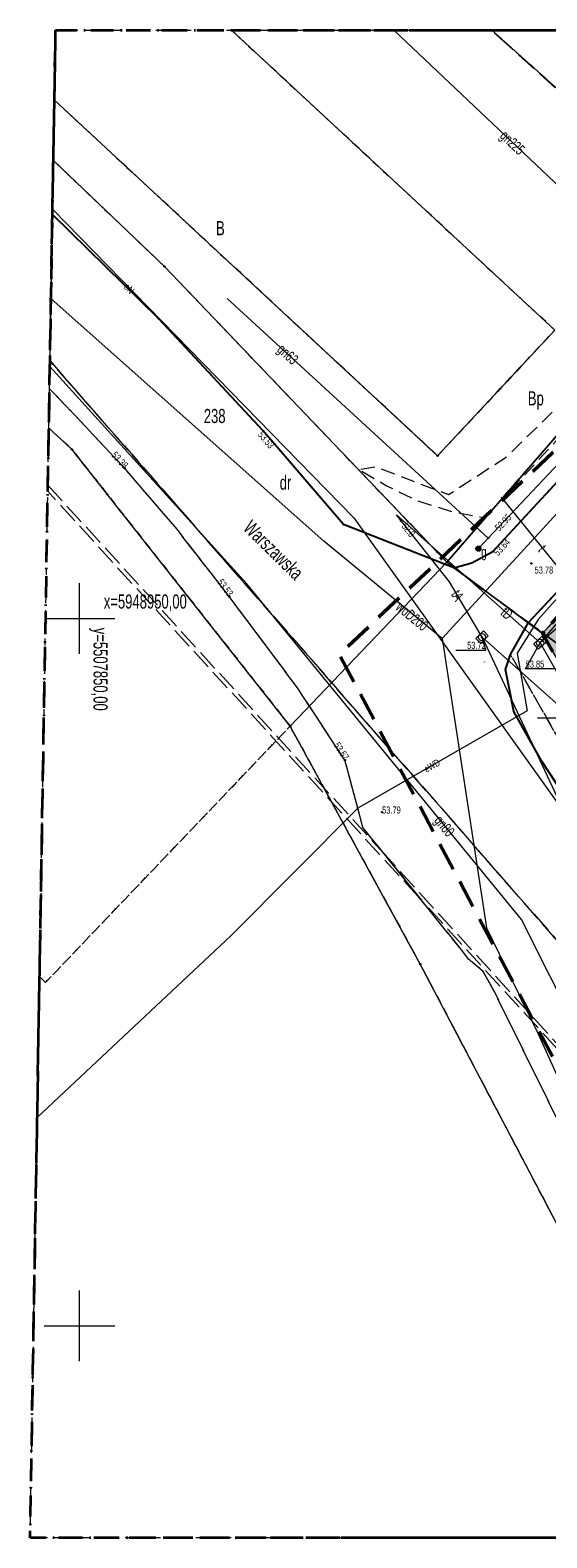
# Model space of a CAD drawing. Header units: metres. Extents: x 5507784 to 5508297, y 5948658 to 5948992.
# Tile 73 of 98: x 5508187 to 5508224, y 5948885 to 5948992. Entities that reach past the tile are written whole.
import ezdxf
from ezdxf.enums import TextEntityAlignment as Align

# ---------------------------------------------------------------- set-up
doc = ezdxf.new("R2010")
doc.units = ezdxf.units.M
for name, pattern in [('2', [0.9, 0.6, -0.3]), ('L_0_02', [0]), ('L_0_03', [1, 0.5, -0.5]), ('L_0_04', [1.5, 1, -0.5]), ('L_0_06', [2, 1.5, -0.5]), ('L_0_0C', [3, 2, -1]), ('L_0_4E', [2.5, 1.5, -1]), ('L_0_B1', [2.5, 1.5, -0.5, 0, -0.5])]:
    doc.linetypes.add(name, pattern=pattern)
doc.layers.get('0').update_dxf_attribs({"linetype": 'CONTINUOUS', "lineweight": 18})
for name, color, linetype, lineweight in [('1_granice_dzialek', 1, 'CONTINUOUS', 5), ('1_nawierzchnie', 253, 'CONTINUOUS', 5), ('EGB_DzialkaEwidencyjna', 7, 'L_0_02', 18), ('EGB_JednostkaEwidencyjna', 7, 'CONTINUOUS', 18), ('EGB_KonturUzytkuGruntowego', 96, 'L_0_03', 18), ('EGB_ObrebEwidencyjny', 7, 'CONTINUOUS', 18), ('EGB_PunktGraniczny', 7, 'CONTINUOUS', 18), ('GES_InneUrzadzeniaTowarzyszace_P', 7, 'CONTINUOUS', 18), ('GES_PrzewodElektroenergetyczny', 1, 'CONTINUOUS', 18), ('GES_PrzewodGazowy', 52, 'CONTINUOUS', 18), ('GES_PrzewodTelekomunikacyjny', 30, 'CONTINUOUS', 18), ('GES_PrzewodWodociagowy', 5, 'CONTINUOUS', 18), ('GES_Rzedna', 7, 'CONTINUOUS', 18), ('GES_UrzadzeniaSiecGazowa_P', 7, 'CONTINUOUS', 18), ('OT_Komunikacja', 7, 'CONTINUOUS', 18), ('OT_Rzedna', 7, 'CONTINUOUS', 18), ('OT_ZagospodarowanieTerenu', 7, 'CONTINUOUS', 18), ('OTKC', 7, 'CONTINUOUS', 13), ('OTKJ', 7, 'CONTINUOUS', 13), ('OTKK', 7, 'CONTINUOUS', 13), ('OTKU', 7, 'CONTINUOUS', 13), ('OTRS', 7, 'CONTINUOUS', 13), ('OTZK', 7, 'CONTINUOUS', 13), ('OTZT', 7, 'CONTINUOUS', 18), ('SUEP', 7, 'CONTINUOUS', 13), ('SUGP', 7, 'CONTINUOUS', 18), ('SUGU', 7, 'CONTINUOUS', 18), ('SUPK', 7, 'CONTINUOUS', 13), ('SUTP', 7, 'CONTINUOUS', 13), ('SUWP', 7, 'CONTINUOUS', 13), ('Zakres', 5, 'L_0_0C', 50)]:
    doc.layers.add(name, color=color, linetype=linetype, lineweight=lineweight)
doc.styles.get("Standard").update_dxf_attribs({"font": 'arial.ttf'})

# ---------------------------------------------------------------- blocks, each defined once
blk = doc.blocks.new('L_0_02_1')
at = {"color": 0}
blk.add_point((0, 0), dxfattribs=at)
blk = doc.blocks.new('L_0_02_2')
at = {"color": 0}
blk.add_point((0, 0), dxfattribs=at)
blk = doc.blocks.new('EGPG_N')
at = {"linetype": 'Continuous', "lineweight": 13}
blk.add_hatch(color=0, dxfattribs=at).paths.add_polyline_path([(0, -0.1, 1), (0, 0.1, 1)])
at = {"color": 0, "linetype": 'Continuous', "lineweight": 13}
blk.add_circle((0, 0), 0.1, dxfattribs=at)
blk = doc.blocks.new('SUPK_TR')
at = {"color": 0, "linetype": 'Continuous', "lineweight": 18, "flags": 128}
blk.add_lwpolyline([(0.75, 0.5), (0.75, -0.5), (-0.75, -0.5), (-0.75, 0.5)], close=True, dxfattribs=at)
blk = doc.blocks.new('SUPS01_07')
at = {"linetype": 'Continuous', "lineweight": 13}
blk.add_hatch(color=0, dxfattribs=at).paths.add_polyline_path([(0, -0.09, 1), (0, 0.09, 1)])
at = {"color": 0, "linetype": 'Continuous', "lineweight": 13}
blk.add_circle((0, 0), 0.0906, dxfattribs=at)
blk = doc.blocks.new('SUPS01_04')
at = {"linetype": 'Continuous', "lineweight": 13}
blk.add_hatch(color=0, dxfattribs=at).paths.add_polyline_path([(0, -0.09, 1), (0, 0.09, 1)])
at = {"color": 0, "linetype": 'Continuous', "lineweight": 13}
blk.add_circle((0, 0), 0.0906, dxfattribs=at)
blk = doc.blocks.new('SUGU')
at = {"linetype": 'Continuous', "lineweight": 18}
blk.add_hatch(color=0, dxfattribs=at).paths.add_polyline_path([(0, -0.36, 1), (0, 0.36, 1)])
at = {"color": 0, "linetype": 'Continuous', "lineweight": 18}
blk.add_circle((0, 0), 0.361, dxfattribs=at)
blk = doc.blocks.new('OTRS')
at = {"linetype": 'Continuous', "lineweight": 13}
blk.add_hatch(color=0, dxfattribs=at).paths.add_polyline_path([(0, -0.09, 1), (0, 0.09, 1)])
at = {"color": 0, "linetype": 'Continuous', "lineweight": 13}
blk.add_circle((0, 0), 0.0906, dxfattribs=at)
blk = doc.blocks.new('SUPK')
at = {"color": 0, "linetype": 'Continuous', "lineweight": 18}
blk.add_circle((0, 0), 0.5, dxfattribs=at)

msp = doc.modelspace()

# ---------------------------------------------------------------- hatches: boundary and pattern name
at = {"layer": '1_nawierzchnie', "linetype": 'Continuous', "ltscale": 0.5, "true_color": 0x636466}
h = msp.add_hatch(dxfattribs=at)
h.set_pattern_fill('DOTS', color=251, angle=45)
h.set_pattern_definition([(45, (340.901654, 0), (-0.0220970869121, 0.06629126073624), [0, -0.0625])])
h.paths.add_polyline_path([(5508244.012, 5948967.65), (5508263.002, 5948948.91), (5508266.032, 5948949.798), (5508267.026, 5948948.877), (5508264.782, 5948948.02), (5508262.522, 5948947.38), (5508261.032, 5948948.78), (5508250.173, 5948959.643), (5508244.322, 5948965.52), (5508242.612, 5948965.76), (5508240.592, 5948966.3), (5508226.762, 5948951.092), (5508225.742, 5948949.97), (5508225.402, 5948947.7), (5508225.712, 5948945.49), (5508226.352, 5948944.94), (5508231.045, 5948936.413), (5508240.802, 5948919.427), (5508240.492, 5948919.1), (5508223.642, 5948948.94), (5508240.809, 5948968.211), (5508241.102, 5948968.3), (5508242.582, 5948968.21)])

# ---------------------------------------------------------------- linework, layer by layer
at = {"color": 251, "linetype": 'Continuous', "lineweight": 18, "true_color": 0x636466, "flags": 128}
for points in [[(5508190.902, 5948947.5), (5508190.902, 5948952.5)], [(5508188.499, 5948950), (5508193.402, 5948950)], [(5508190.902, 5948897.5), (5508190.902, 5948902.5)], [(5508188.402, 5948900), (5508193.402, 5948900)]]:
    msp.add_lwpolyline(points, dxfattribs=at)
at = {"layer": '1_granice_dzialek', "color": 251, "linetype": '2', "lineweight": 50, "ltscale": 2.5, "true_color": 0x636466}
msp.add_lwpolyline([(5508223.642, 5948948.94), (5508240.492, 5948919.1), (5508267.952, 5948948.02), (5508243.222, 5948970.92)], close=True, dxfattribs=at)
at = {"layer": 'EGB_DzialkaEwidencyjna', "linetype": 'CONTINUOUS', "lineweight": 18}
for p, q in [((5508224.512, 5948970.39), (5508201.635, 5948991.6)), ((5508201.635, 5948991.6), (5508220.045, 5948991.6)), ((5508220.045, 5948991.6), (5508236.602, 5948976.72)), ((5508236.602, 5948976.72), (5508220.045, 5948991.6)), ((5508220.045, 5948991.6), (5508235.242, 5948991.6)), ((5508189.046, 5948982.381), (5508189.118, 5948986.653)), ((5508189.118, 5948986.653), (5508216.222, 5948961.51)), ((5508188.727, 5948963.462), (5508189.046, 5948982.381)), ((5508196.902, 5948974.89), (5508189.046, 5948982.381)), ((5508189.046, 5948982.381), (5508196.902, 5948974.89)), ((5508236.602, 5948976.72), (5508216.872, 5948953.99)), ((5508216.872, 5948953.99), (5508236.602, 5948976.72)), ((5508216.872, 5948953.99), (5508196.902, 5948974.89)), ((5508196.902, 5948974.89), (5508216.872, 5948953.99)), ((5508223.642, 5948948.94), (5508243.222, 5948970.92)), ((5508243.222, 5948970.92), (5508223.642, 5948948.94)), ((5508216.222, 5948961.51), (5508224.512, 5948970.39)), ((5508190.362, 5948961.95), (5508188.727, 5948963.462)), ((5508192.842, 5948958.8), (5508190.362, 5948961.95)), ((5508205.792, 5948942.39), (5508192.842, 5948958.8)), ((5508216.872, 5948953.99), (5508205.792, 5948942.39)), ((5508205.792, 5948942.39), (5508216.872, 5948953.99)), ((5508223.642, 5948948.94), (5508216.872, 5948953.99)), ((5508216.872, 5948953.99), (5508223.642, 5948948.94)), ((5508240.492, 5948919.1), (5508223.642, 5948948.94)), ((5508223.642, 5948948.94), (5508240.492, 5948919.1)), ((5508214.992, 5948925.56), (5508205.792, 5948942.39)), ((5508236.315, 5948885), (5508214.992, 5948925.56))]:
    msp.add_line(p, q, dxfattribs=at)
at = {"layer": 'EGB_JednostkaEwidencyjna', "color": 251, "linetype": 'L_0_B1', "lineweight": 35, "true_color": 0x636466, "flags": 128}
msp.add_lwpolyline([(5508189.202, 5948991.6), (5508296.902, 5948991.6), (5508296.602, 5948885), (5508187.402, 5948885)], close=True, dxfattribs=at)
at = {"layer": 'EGB_KonturUzytkuGruntowego', "color": 251, "linetype": 'L_0_03', "lineweight": 18, "true_color": 0x636466, "flags": 128}
for points in [[(5508189.118, 5948986.653), (5508216.222, 5948961.51), (5508224.512, 5948970.39), (5508201.635, 5948991.6), (5508220.045, 5948991.6), (5508236.602, 5948976.72), (5508216.872, 5948953.99), (5508196.902, 5948974.89), (5508189.046, 5948982.381)], [(5508216.222, 5948961.51), (5508189.118, 5948986.653), (5508189.202, 5948991.6), (5508201.635, 5948991.6), (5508224.512, 5948970.39)], [(5508235.242, 5948991.6), (5508244.842, 5948982.75), (5508255.032, 5948979.31), (5508259.492, 5948975.04), (5508264.192, 5948970.55), (5508270.752, 5948962.57), (5508274.852, 5948958.69), (5508278.842, 5948954.93), (5508282.862, 5948951.14), (5508286.992, 5948947.24), (5508296.751, 5948938.036), (5508296.703, 5948920.855), (5508295.102, 5948922.48), (5508267.952, 5948948.02), (5508243.222, 5948970.92), (5508236.602, 5948976.72), (5508220.045, 5948991.6)], [(5508189.046, 5948982.381), (5508196.902, 5948974.89), (5508216.872, 5948953.99), (5508236.602, 5948976.72), (5508243.222, 5948970.92), (5508223.642, 5948948.94), (5508240.492, 5948919.1), (5508255.912, 5948894.29), (5508260.912, 5948887.7), (5508263.464, 5948885), (5508236.315, 5948885), (5508214.992, 5948925.56), (5508205.792, 5948942.39), (5508190.362, 5948961.95), (5508188.727, 5948963.462)], [(5508188.492, 5948924.27), (5508188.071, 5948924.668), (5508188.727, 5948963.462), (5508190.362, 5948961.95), (5508205.792, 5948942.39)], [(5508187.402, 5948885), (5508188.071, 5948924.668), (5508188.492, 5948924.27), (5508205.792, 5948942.39), (5508214.992, 5948925.56), (5508236.315, 5948885)]]:
    msp.add_lwpolyline(points, close=True, dxfattribs=at)
at = {"layer": 'EGB_ObrebEwidencyjny', "color": 251, "linetype": 'L_0_4E', "lineweight": 35, "true_color": 0x636466, "flags": 128}
msp.add_lwpolyline([(5508189.202, 5948991.6), (5508296.902, 5948991.6), (5508296.602, 5948885), (5508187.402, 5948885)], close=True, dxfattribs=at)
at = {"layer": 'EGB_PunktGraniczny', "color": 251, "true_color": 0x636466}
for p in [(5508196.902, 5948974.89), (5508190.362, 5948961.95), (5508216.222, 5948961.51), (5508192.842, 5948958.8), (5508216.872, 5948953.99), (5508223.642, 5948948.94), (5508205.792, 5948942.39), (5508214.992, 5948925.56)]:
    msp.add_point(p, dxfattribs=at)
at = {"layer": 'GES_PrzewodElektroenergetyczny', "color": 251, "linetype": 'Continuous', "lineweight": 18, "true_color": 0x636466, "flags": 128}
for points in [[(5508188.988, 5948978.943), (5508210.292, 5948957.11), (5508232.682, 5948925.78)], [(5508233.902, 5948961.73), (5508223.332, 5948949.93), (5508221.852, 5948947.54), (5508222.562, 5948943.47), (5508210.582, 5948936.58), (5508201.622, 5948927.58), (5508187.903, 5948914.712)]]:
    msp.add_lwpolyline(points, dxfattribs=at)
at = {"layer": 'GES_PrzewodGazowy', "color": 251, "linetype": 'Continuous', "lineweight": 18, "true_color": 0x636466, "flags": 128}
for points in [[(5508213.114, 5948991.6), (5508234.562, 5948971.33)], [(5508219.792, 5948955.67), (5508201.342, 5948972.63)], [(5508234.562, 5948971.33), (5508219.792, 5948955.67), (5508219.102, 5948954.94)], [(5508244.143, 5948885), (5508222.152, 5948928.72), (5508202.722, 5948952.46), (5508188.8, 5948967.823)]]:
    msp.add_lwpolyline(points, dxfattribs=at)
at = {"layer": 'GES_PrzewodTelekomunikacyjny', "color": 251, "linetype": 'Continuous', "lineweight": 18, "true_color": 0x636466, "flags": 128}
for points in [[(5508223.472, 5948948.28), (5508228.902, 5948954.5), (5508250.232, 5948977.22), (5508252.392, 5948975.32)], [(5508220.712, 5948958.58), (5508226.732, 5948951.15)], [(5508223.472, 5948948.28), (5508213.302, 5948957.32)], [(5508219.362, 5948948.68), (5508217.062, 5948952.6), (5508213.302, 5948957.32)], [(5508226.732, 5948951.15), (5508226.292, 5948950.76), (5508223.472, 5948948.28)], [(5508219.362, 5948948.68), (5508224.842, 5948937.01), (5508245.622, 5948904.16)], [(5508227.192, 5948941.7), (5508219.362, 5948948.68)], [(5508223.472, 5948948.28), (5508227.192, 5948941.7)]]:
    msp.add_lwpolyline(points, dxfattribs=at)
at = {"layer": 'GES_PrzewodWodociagowy', "color": 251, "linetype": 'Continuous', "lineweight": 18, "true_color": 0x636466, "flags": 128}
for points in [[(5508216.542, 5948948.58), (5508248.882, 5948983.82)], [(5508216.542, 5948948.58), (5508208.182, 5948955.47), (5508188.881, 5948972.599)], [(5508216.542, 5948948.58), (5508219.682, 5948928.12), (5508223.312, 5948920.68), (5508231.112, 5948903.46), (5508236.042, 5948895.02), (5508240.944, 5948885)]]:
    msp.add_lwpolyline(points, dxfattribs=at)
at = {"layer": 'GES_Rzedna', "color": 251, "linetype": 'Continuous', "lineweight": 13, "true_color": 0x636466, "flags": 128}
for points in [[(5508217.512, 5948947.768), (5508219.622, 5948947.768), (5508219.362, 5948948.68)], [(5508224.551, 5948946.437), (5508222.442, 5948946.437), (5508223.472, 5948948.28)], [(5508223.272, 5948942.978), (5508225.382, 5948942.978), (5508227.192, 5948941.7)]]:
    msp.add_lwpolyline(points, dxfattribs=at)
at = {"layer": 'OT_Komunikacja', "color": 251, "linetype": 'L_0_06', "lineweight": 18, "true_color": 0x636466, "flags": 128}
for points in [[(5508228.339, 5948991.6), (5508238.372, 5948982.43), (5508239.052, 5948981.7), (5508239.752, 5948980.51), (5508240.202, 5948979.24), (5508240.242, 5948978.03), (5508239.962, 5948976.82), (5508239.592, 5948975.82), (5508238.852, 5948974.98), (5508238.182, 5948977.35), (5508232.752, 5948982.36), (5508230.222, 5948982.39), (5508220.007, 5948991.6)], [(5508296.715, 5948925.142), (5508296.082, 5948924.54), (5508286.442, 5948933.77), (5508284.382, 5948935.62), (5508282.282, 5948937.57), (5508268.942, 5948950.65), (5508263.002, 5948948.91), (5508244.012, 5948967.65), (5508242.582, 5948968.21), (5508241.102, 5948968.3), (5508239.812, 5948967.91), (5508233.902, 5948961.73), (5508222.652, 5948949.71), (5508217.362, 5948953.58), (5508218.632, 5948953.94), (5508220.132, 5948954.73), (5508238.852, 5948974.98), (5508239.592, 5948975.82), (5508239.962, 5948976.82), (5508240.242, 5948978.03), (5508240.202, 5948979.24), (5508239.752, 5948980.51), (5508242.912, 5948983), (5508243.582, 5948982.65), (5508244.372, 5948982.35), (5508245.172, 5948982.3), (5508246.032, 5948982.6), (5508247.142, 5948983.83), (5508250.922, 5948979.91), (5508250.422, 5948979.14), (5508250.182, 5948978.69), (5508250.082, 5948978.12), (5508250.062, 5948977.61), (5508250.192, 5948977.09), (5508250.552, 5948976.14), (5508250.882, 5948975.54), (5508250.982, 5948975.42), (5508266.712, 5948960.39), (5508290.332, 5948937.76), (5508296.733, 5948931.665)], [(5508188.807, 5948968.221), (5508241.968, 5948907.465), (5508260.08, 5948886.765), (5508261.624, 5948885), (5508260.08, 5948886.765), (5508261.392, 5948887.71), (5508259.892, 5948893.39), (5508268.612, 5948902.4), (5508271.862, 5948899.32), (5508272.552, 5948898.71), (5508273.802, 5948893.66), (5508265.007, 5948885), (5508261.624, 5948885), (5508239.273, 5948885), (5508230.682, 5948902.42), (5508220.332, 5948923.43), (5508219.452, 5948925.05), (5508218.412, 5948925.92), (5508217.902, 5948926.58), (5508210.942, 5948935.22), (5508209.662, 5948939.99), (5508206.302, 5948945.1), (5508201.482, 5948951.56), (5508197.792, 5948956.31), (5508194.092, 5948960.62), (5508189.082, 5948965.94), (5508188.773, 5948966.24), (5508188.807, 5948968.221), (5508188.982, 5948978.577), (5508196.492, 5948971.2), (5508203.852, 5948963.3), (5508209.562, 5948956.64), (5508217.362, 5948953.58), (5508222.652, 5948949.71), (5508221.372, 5948947.45), (5508221.022, 5948946.39), (5508221.612, 5948943.43), (5508223.562, 5948939.94), (5508225.652, 5948936.77), (5508225.892, 5948935.81), (5508241.968, 5948907.465)]]:
    msp.add_lwpolyline(points, close=True, dxfattribs=at)
at = {"layer": 'OT_Komunikacja', "color": 251, "linetype": 'Continuous', "lineweight": 25, "true_color": 0x636466, "flags": 128}
for points in [[(5508217.362, 5948953.58), (5508209.562, 5948956.64), (5508203.852, 5948963.3), (5508196.492, 5948971.2), (5508188.982, 5948978.577)], [(5508217.362, 5948953.58), (5508218.632, 5948953.94), (5508220.132, 5948954.73), (5508238.852, 5948974.98)], [(5508261.392, 5948887.71), (5508259.672, 5948886.47), (5508256.442, 5948886.02), (5508253.892, 5948887.42), (5508252.292, 5948889.73), (5508250.002, 5948893.3), (5508225.892, 5948935.81), (5508225.652, 5948936.77), (5508223.562, 5948939.94), (5508221.612, 5948943.43), (5508221.022, 5948946.39), (5508221.372, 5948947.45), (5508222.652, 5948949.71), (5508233.902, 5948961.73)]]:
    msp.add_lwpolyline(points, dxfattribs=at)
at = {"layer": 'OT_Komunikacja', "color": 251, "linetype": 'L_0_04', "lineweight": 18, "true_color": 0x636466, "flags": 128}
for points in [[(5508279.632, 5948935.45), (5508280.542, 5948937.07), (5508268.852, 5948948.22), (5508268.052, 5948949.25), (5508264.782, 5948948.02), (5508261.032, 5948948.78), (5508258.892, 5948950.96), (5508257.722, 5948952.06), (5508244.322, 5948965.52), (5508242.612, 5948965.76), (5508240.592, 5948966.3), (5508238.122, 5948963.62), (5508236.712, 5948962.06), (5508235.432, 5948960.63), (5508225.742, 5948949.97), (5508225.402, 5948947.7), (5508222.652, 5948949.71), (5508233.902, 5948961.73), (5508239.812, 5948967.91), (5508241.102, 5948968.3), (5508242.582, 5948968.21), (5508244.012, 5948967.65), (5508263.002, 5948948.91), (5508268.942, 5948950.65), (5508282.282, 5948937.57), (5508284.382, 5948935.62), (5508286.442, 5948933.77), (5508284.862, 5948933.07), (5508282.822, 5948932.26)], [(5508225.402, 5948947.7), (5508225.712, 5948945.49), (5508226.352, 5948944.94), (5508227.272, 5948943.01), (5508238.322, 5948923.69), (5508239.302, 5948922), (5508240.812, 5948919.41), (5508248.112, 5948906.88), (5508249.232, 5948906.82), (5508252.442, 5948910.04), (5508255.622, 5948907), (5508252.692, 5948903.9), (5508251.312, 5948902.26), (5508251.392, 5948901.17), (5508254.822, 5948895.02), (5508255.292, 5948894.2), (5508255.822, 5948893.8), (5508256.472, 5948893.75), (5508261.392, 5948887.71), (5508259.672, 5948886.47), (5508256.442, 5948886.02), (5508221.372, 5948947.45), (5508222.652, 5948949.71)]]:
    msp.add_lwpolyline(points, close=True, dxfattribs=at)
at = {"layer": 'OT_Rzedna', "color": 251, "true_color": 0x636466}
msp.add_point((5508222.852, 5948953.9), dxfattribs=at)
at = {"layer": 'OT_ZagospodarowanieTerenu', "color": 251, "linetype": 'L_0_04', "lineweight": 18, "true_color": 0x636466, "flags": 128}
for points in [[(5508226.102, 5948964.17), (5508219.532, 5948957.1), (5508217.252, 5948957.53), (5508214.652, 5948958.37), (5508212.592, 5948959.39), (5508210.592, 5948960.54), (5508211.842, 5948960.74), (5508216.992, 5948958.76), (5508221.072, 5948961.42), (5508228.722, 5948968.84), (5508229.552, 5948967.9)], [(5508256.442, 5948886.02), (5508253.892, 5948887.42), (5508252.292, 5948889.73), (5508250.002, 5948893.3), (5508225.892, 5948935.81), (5508225.652, 5948936.77), (5508223.562, 5948939.94), (5508221.612, 5948943.43), (5508221.022, 5948946.39), (5508221.372, 5948947.45)]]:
    msp.add_lwpolyline(points, close=True, dxfattribs=at)
at = {"layer": 'OTKC', "color": 251, "linetype": 'L_0_04', "lineweight": 18, "true_color": 0x636466, "flags": 128}
for points in [[(5508279.632, 5948935.45), (5508280.542, 5948937.07), (5508268.852, 5948948.22), (5508268.052, 5948949.25), (5508264.782, 5948948.02), (5508261.032, 5948948.78), (5508258.892, 5948950.96), (5508257.722, 5948952.06), (5508244.322, 5948965.52), (5508242.612, 5948965.76), (5508240.592, 5948966.3), (5508238.122, 5948963.62), (5508236.712, 5948962.06), (5508235.432, 5948960.63), (5508225.742, 5948949.97), (5508225.402, 5948947.7), (5508222.652, 5948949.71), (5508233.902, 5948961.73), (5508239.812, 5948967.91), (5508241.102, 5948968.3), (5508242.582, 5948968.21), (5508244.012, 5948967.65), (5508263.002, 5948948.91), (5508268.942, 5948950.65), (5508282.282, 5948937.57), (5508284.382, 5948935.62), (5508286.442, 5948933.77), (5508284.862, 5948933.07), (5508282.822, 5948932.26)], [(5508225.402, 5948947.7), (5508225.712, 5948945.49), (5508226.352, 5948944.94), (5508227.272, 5948943.01), (5508238.322, 5948923.69), (5508239.302, 5948922), (5508240.812, 5948919.41), (5508248.112, 5948906.88), (5508249.232, 5948906.82), (5508252.442, 5948910.04), (5508255.622, 5948907), (5508252.692, 5948903.9), (5508251.312, 5948902.26), (5508251.392, 5948901.17), (5508254.822, 5948895.02), (5508255.292, 5948894.2), (5508255.822, 5948893.8), (5508256.472, 5948893.75), (5508261.392, 5948887.71), (5508259.672, 5948886.47), (5508256.442, 5948886.02), (5508221.372, 5948947.45), (5508222.652, 5948949.71)]]:
    msp.add_lwpolyline(points, close=True, dxfattribs=at)
at = {"layer": 'OTKJ', "color": 251, "linetype": 'L_0_06', "lineweight": 18, "true_color": 0x636466, "flags": 128}
for points in [[(5508296.715, 5948925.142), (5508296.082, 5948924.54), (5508286.442, 5948933.77), (5508284.382, 5948935.62), (5508282.282, 5948937.57), (5508268.942, 5948950.65), (5508263.002, 5948948.91), (5508244.012, 5948967.65), (5508242.582, 5948968.21), (5508241.102, 5948968.3), (5508239.812, 5948967.91), (5508233.902, 5948961.73), (5508222.652, 5948949.71), (5508217.362, 5948953.58), (5508218.632, 5948953.94), (5508220.132, 5948954.73), (5508238.852, 5948974.98), (5508239.592, 5948975.82), (5508239.962, 5948976.82), (5508240.242, 5948978.03), (5508240.202, 5948979.24), (5508239.752, 5948980.51), (5508242.912, 5948983), (5508243.582, 5948982.65), (5508244.372, 5948982.35), (5508245.172, 5948982.3), (5508246.032, 5948982.6), (5508247.142, 5948983.83), (5508250.922, 5948979.91), (5508250.422, 5948979.14), (5508250.182, 5948978.69), (5508250.082, 5948978.12), (5508250.062, 5948977.61), (5508250.192, 5948977.09), (5508250.552, 5948976.14), (5508250.882, 5948975.54), (5508250.982, 5948975.42), (5508266.712, 5948960.39), (5508290.332, 5948937.76), (5508296.733, 5948931.665)], [(5508256.277, 5948885), (5508239.273, 5948885), (5508230.682, 5948902.42), (5508220.332, 5948923.43), (5508219.452, 5948925.05), (5508218.412, 5948925.92), (5508217.902, 5948926.58), (5508215.127, 5948930.024), (5508212.478, 5948933.313), (5508210.942, 5948935.22), (5508209.662, 5948939.99), (5508206.302, 5948945.1), (5508201.482, 5948951.56), (5508197.792, 5948956.31), (5508194.092, 5948960.62), (5508189.082, 5948965.94), (5508188.773, 5948966.24), (5508188.982, 5948978.577), (5508196.492, 5948971.2), (5508203.852, 5948963.3), (5508209.562, 5948956.64), (5508217.362, 5948953.58), (5508222.652, 5948949.71), (5508221.372, 5948947.45), (5508221.022, 5948946.39), (5508221.612, 5948943.43), (5508223.562, 5948939.94), (5508225.652, 5948936.77), (5508225.892, 5948935.81), (5508250.002, 5948893.3), (5508252.292, 5948889.73), (5508252.498, 5948889.433), (5508253.349, 5948888.203), (5508253.892, 5948887.42), (5508254.239, 5948887.229)], [(5508188.658, 5948959.43), (5508212.478, 5948933.313), (5508215.127, 5948930.024), (5508188.651, 5948958.993)], [(5508252.498, 5948889.433), (5508253.349, 5948888.203), (5508215.127, 5948930.024), (5508212.478, 5948933.313)]]:
    msp.add_lwpolyline(points, close=True, dxfattribs=at)
at = {"layer": 'OTKK', "color": 251, "linetype": 'Continuous', "lineweight": 25, "true_color": 0x636466, "flags": 128}
for points in [[(5508217.362, 5948953.58), (5508209.562, 5948956.64), (5508203.852, 5948963.3), (5508196.492, 5948971.2), (5508188.982, 5948978.577)], [(5508217.362, 5948953.58), (5508218.632, 5948953.94), (5508220.132, 5948954.73), (5508238.852, 5948974.98)], [(5508261.392, 5948887.71), (5508259.672, 5948886.47), (5508256.442, 5948886.02), (5508253.892, 5948887.42), (5508252.292, 5948889.73), (5508250.002, 5948893.3), (5508225.892, 5948935.81), (5508225.652, 5948936.77), (5508223.562, 5948939.94), (5508221.612, 5948943.43), (5508221.022, 5948946.39), (5508221.372, 5948947.45), (5508222.652, 5948949.71), (5508233.902, 5948961.73)]]:
    msp.add_lwpolyline(points, dxfattribs=at)
at = {"layer": 'OTKU', "color": 251, "linetype": 'L_0_06', "lineweight": 18, "true_color": 0x636466, "flags": 128}
msp.add_lwpolyline([(5508228.339, 5948991.6), (5508238.372, 5948982.43), (5508239.052, 5948981.7), (5508239.752, 5948980.51), (5508240.202, 5948979.24), (5508240.242, 5948978.03), (5508239.962, 5948976.82), (5508239.592, 5948975.82), (5508238.852, 5948974.98), (5508238.182, 5948977.35), (5508232.752, 5948982.36), (5508230.222, 5948982.39), (5508220.007, 5948991.6)], close=True, dxfattribs=at)
at = {"layer": 'OTZK', "color": 251, "linetype": 'L_0_04', "lineweight": 18, "true_color": 0x636466, "flags": 128}
msp.add_lwpolyline([(5508226.102, 5948964.17), (5508219.532, 5948957.1), (5508217.252, 5948957.53), (5508214.652, 5948958.37), (5508212.592, 5948959.39), (5508210.592, 5948960.54), (5508211.842, 5948960.74), (5508216.992, 5948958.76), (5508221.072, 5948961.42), (5508228.722, 5948968.84), (5508229.552, 5948967.9)], close=True, dxfattribs=at)
at = {"layer": 'OTZT', "color": 251, "linetype": 'L_0_04', "lineweight": 18, "true_color": 0x636466, "flags": 128}
msp.add_lwpolyline([(5508256.442, 5948886.02), (5508253.892, 5948887.42), (5508252.292, 5948889.73), (5508250.002, 5948893.3), (5508225.892, 5948935.81), (5508225.652, 5948936.77), (5508223.562, 5948939.94), (5508221.612, 5948943.43), (5508221.022, 5948946.39), (5508221.372, 5948947.45)], close=True, dxfattribs=at)
at = {"layer": 'SUEP', "color": 251, "linetype": 'Continuous', "lineweight": 18, "true_color": 0x636466, "flags": 128}
for points in [[(5508188.988, 5948978.943), (5508210.292, 5948957.11), (5508232.682, 5948925.78)], [(5508233.902, 5948961.73), (5508223.332, 5948949.93), (5508221.852, 5948947.54), (5508222.562, 5948943.47), (5508210.582, 5948936.58), (5508201.622, 5948927.58), (5508187.903, 5948914.712)]]:
    msp.add_lwpolyline(points, dxfattribs=at)
at = {"layer": 'SUGP', "color": 251, "linetype": 'Continuous', "lineweight": 18, "true_color": 0x636466, "flags": 128}
for points in [[(5508213.114, 5948991.6), (5508234.562, 5948971.33)], [(5508219.792, 5948955.67), (5508201.342, 5948972.63)], [(5508234.562, 5948971.33), (5508219.792, 5948955.67), (5508219.102, 5948954.94)], [(5508244.143, 5948885), (5508222.152, 5948928.72), (5508202.722, 5948952.46), (5508188.8, 5948967.823)]]:
    msp.add_lwpolyline(points, dxfattribs=at)
at = {"layer": 'SUTP', "color": 251, "linetype": 'Continuous', "lineweight": 18, "true_color": 0x636466, "flags": 128}
for points in [[(5508223.472, 5948948.28), (5508228.902, 5948954.5), (5508250.232, 5948977.22), (5508252.392, 5948975.32)], [(5508220.712, 5948958.58), (5508226.732, 5948951.15)], [(5508223.472, 5948948.28), (5508213.302, 5948957.32)], [(5508219.362, 5948948.68), (5508217.062, 5948952.6), (5508213.302, 5948957.32)], [(5508226.732, 5948951.15), (5508226.292, 5948950.76), (5508223.472, 5948948.28)], [(5508219.362, 5948948.68), (5508224.842, 5948937.01), (5508245.622, 5948904.16)], [(5508227.192, 5948941.7), (5508219.362, 5948948.68)], [(5508223.472, 5948948.28), (5508227.192, 5948941.7)]]:
    msp.add_lwpolyline(points, dxfattribs=at)
at = {"layer": 'SUWP', "color": 251, "linetype": 'Continuous', "lineweight": 18, "true_color": 0x636466, "flags": 128}
for points in [[(5508216.542, 5948948.58), (5508248.882, 5948983.82)], [(5508216.542, 5948948.58), (5508208.182, 5948955.47), (5508188.881, 5948972.599)], [(5508216.542, 5948948.58), (5508219.682, 5948928.12), (5508223.312, 5948920.68), (5508231.112, 5948903.46), (5508236.042, 5948895.02), (5508240.944, 5948885)]]:
    msp.add_lwpolyline(points, dxfattribs=at)
at = {"layer": 'Zakres', "color": 251, "lineweight": 50, "true_color": 0x636466, "flags": 128}
msp.add_lwpolyline([(5508249.582, 5948976.65), (5508284.242, 5948942.46), (5508237.062, 5948894.25), (5508234.122, 5948900.57), (5508209.272, 5948947.46), (5508245.962, 5948982.15)], close=True, dxfattribs=at)

# ---------------------------------------------------------------- block references
at = {"layer": 'EGB_DzialkaEwidencyjna', "color": 251, "linetype": 'Continuous', "true_color": 0x636466}
for name, p, xscale, yscale, zscale, rotation in [('L_0_02_2', (5508201.635, 5948991.6), 0.5, 0.5, 0.5, 317.16), ('L_0_02_2', (5508220.045, 5948991.6), 0.5, 0.5, 0.5, 180), ('L_0_02_1', (5508220.045, 5948991.6), 0.5, 0.5, 0.5, 318.05), ('L_0_02_2', (5508220.045, 5948991.6), 0.5, 0.5, 0.5, 318.05), ('L_0_02_1', (5508189.118, 5948986.653), 0.5, 0.5, 0.5, 317.15), ('L_0_02_2', (5508189.118, 5948986.653), 0.5, 0.5, 0.5, 269.03), ('L_0_02_2', (5508189.046, 5948982.381), 0.5, 0.5, 0.5, 316.36), ('L_0_02_1', (5508189.046, 5948982.381), 0.5, 0.5, 0.5, 89.02999999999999), ('L_0_02_2', (5508189.046, 5948982.381), 0.5, 0.5, 0.5, 269.03), ('L_0_02_1', (5508189.046, 5948982.381), 0.5, 0.5, 0.5, 316.36), ('L_0_02_2', (5508196.902, 5948974.89), 0.4999999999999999, 0.4999999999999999, 0.4999999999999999, 313.7), ('L_0_02_1', (5508196.902, 5948974.89), 0.5, 0.5, 0.5, 136.36), ('L_0_02_1', (5508196.902, 5948974.89), 0.4999999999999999, 0.4999999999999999, 0.4999999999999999, 313.7), ('L_0_02_2', (5508196.902, 5948974.89), 0.5, 0.5, 0.5, 136.36), ('L_0_02_2', (5508188.727, 5948963.462), 0.5, 0.5, 0.5, 317.24), ('L_0_02_1', (5508188.727, 5948963.462), 0.5, 0.5, 0.5, 89.02999999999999), ('L_0_02_2', (5508190.362, 5948961.95), 0.4999999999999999, 0.4999999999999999, 0.4999999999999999, 308.21), ('L_0_02_1', (5508190.362, 5948961.95), 0.4999999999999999, 0.4999999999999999, 0.4999999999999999, 137.24), ('L_0_02_2', (5508216.222, 5948961.51), 0.4999999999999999, 0.4999999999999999, 0.4999999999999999, 137.15), ('L_0_02_1', (5508216.222, 5948961.51), 0.5, 0.5, 0.5, 46.97), ('L_0_02_2', (5508192.842, 5948958.8), 0.5, 0.5, 0.5, 308.28), ('L_0_02_1', (5508192.842, 5948958.8), 0.5, 0.5, 0.5, 128.21), ('L_0_02_2', (5508216.872, 5948953.99), 0.5, 0.5, 0.5, 49.04), ('L_0_02_1', (5508216.872, 5948953.99), 0.5, 0.5, 0.5, 133.7), ('L_0_02_2', (5508216.872, 5948953.99), 0.5, 0.5, 0.5, 323.28), ('L_0_02_1', (5508216.872, 5948953.99), 0.5, 0.5, 0.5, 49.04), ('L_0_02_2', (5508216.872, 5948953.99), 0.5, 0.5, 0.5, 133.7), ('L_0_02_1', (5508216.872, 5948953.99), 0.4999999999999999, 0.4999999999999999, 0.4999999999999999, 226.31), ('L_0_02_2', (5508216.872, 5948953.99), 0.4999999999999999, 0.4999999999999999, 0.4999999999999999, 226.31), ('L_0_02_1', (5508216.872, 5948953.99), 0.5, 0.5, 0.5, 323.28), ('L_0_02_2', (5508223.642, 5948948.94), 0.5, 0.5, 0.5, 299.45), ('L_0_02_1', (5508223.642, 5948948.94), 0.5, 0.5, 0.5, 48.31), ('L_0_02_2', (5508223.642, 5948948.94), 0.5, 0.5, 0.5, 48.31), ('L_0_02_1', (5508223.642, 5948948.94), 0.5, 0.5, 0.5, 143.28), ('L_0_02_2', (5508223.642, 5948948.94), 0.5, 0.5, 0.5, 143.28), ('L_0_02_1', (5508223.642, 5948948.94), 0.5, 0.5, 0.5, 299.45), ('L_0_02_2', (5508205.792, 5948942.39), 0.5, 0.5, 0.5, 46.31), ('L_0_02_1', (5508205.792, 5948942.39), 0.5, 0.5, 0.5, 128.28), ('L_0_02_2', (5508205.792, 5948942.39), 0.5, 0.5, 0.5, 298.6600000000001), ('L_0_02_1', (5508205.792, 5948942.39), 0.5, 0.5, 0.5, 46.31), ('L_0_02_2', (5508214.992, 5948925.56), 0.5, 0.5, 0.5, 297.73), ('L_0_02_1', (5508214.992, 5948925.56), 0.4999999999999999, 0.4999999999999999, 0.4999999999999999, 118.66)]:
    msp.add_blockref(name, p, dxfattribs=dict(at, xscale=xscale, yscale=yscale, zscale=zscale, rotation=rotation))
at = {"layer": 'EGB_DzialkaEwidencyjna', "color": 251, "linetype": 'Continuous', "true_color": 0x636466, "xscale": 0.5, "yscale": 0.5, "zscale": 0.5}
for p in [(5508201.635, 5948991.6), (5508220.045, 5948991.6)]:
    msp.add_blockref('L_0_02_1', p, dxfattribs=at)
at = {"layer": 'EGB_PunktGraniczny', "color": 251, "linetype": 'Continuous', "true_color": 0x636466, "xscale": 0.5, "yscale": 0.5, "zscale": 0.5}
for p in [(5508196.902, 5948974.89), (5508190.362, 5948961.95), (5508216.222, 5948961.51), (5508192.842, 5948958.8), (5508216.872, 5948953.99), (5508223.642, 5948948.94), (5508205.792, 5948942.39), (5508214.992, 5948925.56)]:
    msp.add_blockref('EGPG_N', p, dxfattribs=at)
at = {"layer": 'GES_InneUrzadzeniaTowarzyszace_P', "color": 251, "linetype": 'Continuous', "true_color": 0x636466, "xscale": 0.5, "yscale": 0.5, "zscale": 0.5}
for p, rotation in [((5508219.362, 5948948.68), 44.62), ((5508223.472, 5948948.28), 42.44)]:
    msp.add_blockref('SUPK_TR', p, dxfattribs=dict(at, rotation=rotation))
at = {"layer": 'GES_Rzedna', "color": 251, "linetype": 'Continuous', "true_color": 0x636466, "xscale": 0.5, "yscale": 0.5, "zscale": 0.5}
for name, p in [('SUPS01_07', (5508213.632, 5948956.91)), ('SUPS01_04', (5508219.792, 5948955.67)), ('SUPS01_07', (5508219.362, 5948948.68)), ('SUPS01_07', (5508223.472, 5948948.28))]:
    msp.add_blockref(name, p, dxfattribs=at)
at = {"layer": 'GES_UrzadzeniaSiecGazowa_P', "color": 251, "linetype": 'Continuous', "true_color": 0x636466, "xscale": 0.5, "yscale": 0.5, "zscale": 0.5, "rotation": 317.89}
msp.add_blockref('SUGU', (5508219.102, 5948954.94), dxfattribs=at)
at = {"layer": 'OT_Rzedna', "color": 251, "linetype": 'Continuous', "true_color": 0x636466, "xscale": 0.5, "yscale": 0.5, "zscale": 0.5}
for p in [(5508196.492, 5948971.2), (5508194.092, 5948960.62), (5508209.562, 5948956.64), (5508220.132, 5948954.73), (5508222.852, 5948953.9), (5508201.482, 5948951.56), (5508209.662, 5948939.99), (5508212.292, 5948936.31)]:
    msp.add_blockref('OTRS', p, dxfattribs=at)
at = {"layer": 'OTRS', "color": 251, "linetype": 'Continuous', "true_color": 0x636466, "xscale": 0.5, "yscale": 0.5, "zscale": 0.5}
for p in [(5508196.492, 5948971.2), (5508194.092, 5948960.62), (5508209.562, 5948956.64), (5508220.132, 5948954.73), (5508201.482, 5948951.56), (5508209.662, 5948939.99), (5508212.292, 5948936.31)]:
    msp.add_blockref('OTRS', p, dxfattribs=at)
at = {"layer": 'SUGU', "color": 251, "linetype": 'Continuous', "true_color": 0x636466, "xscale": 0.5, "yscale": 0.5, "zscale": 0.5}
msp.add_blockref('SUGU', (5508219.102, 5948954.94), dxfattribs=at)
at = {"layer": 'SUPK', "color": 251, "linetype": 'Continuous', "true_color": 0x636466, "xscale": 0.5, "yscale": 0.5, "zscale": 0.5}
for p in [(5508219.362, 5948948.68), (5508223.472, 5948948.28)]:
    msp.add_blockref('SUPK', p, dxfattribs=at)

# ---------------------------------------------------------------- texts
at = {"color": 251, "lineweight": 20, "true_color": 0x636466, "width": 0.66}
msp.add_text('x=5948950,00', height=1, dxfattribs=at).set_placement((5508192.612, 5948951.7), align=Align.TOP_LEFT)
msp.add_text('y=5507850,00', height=1, rotation=270, dxfattribs=at).set_placement((5508192.882, 5948949.35), align=Align.TOP_LEFT)
at = {"layer": 'EGB_DzialkaEwidencyjna', "color": 251, "lineweight": 20, "true_color": 0x636466, "width": 0.66}
msp.add_text('238', height=1, dxfattribs=at).set_placement((5508199.682, 5948964.82), align=Align.TOP_LEFT)
msp.add_text('Warszawska', height=1, rotation=315.5, dxfattribs=at).set_placement((5508203.102, 5948957.03), align=Align.TOP_LEFT)
at = {"layer": 'EGB_KonturUzytkuGruntowego', "color": 251, "lineweight": 20, "true_color": 0x636466, "width": 0.66}
for s, p in [('B', (5508200.552, 5948976.797)), ('Bp', (5508222.602, 5948964.767))]:
    msp.add_text(s, height=1, dxfattribs=at).set_placement(p, align=Align.BOTTOM_LEFT)
msp.add_text('dr', height=1, dxfattribs=at).set_placement((5508205.052, 5948960.11), align=Align.TOP_LEFT)
at = {"layer": 'GES_PrzewodElektroenergetyczny', "color": 251, "lineweight": 15, "true_color": 0x636466, "width": 0.66}
for s, rotation, p in [('eN', 314.1, (5508194.172, 5948973.57)), ('eWD', 29.9, (5508215.312, 5948939.3))]:
    msp.add_text(s, height=0.5, rotation=rotation, dxfattribs=at).set_placement(p, align=Align.MIDDLE_LEFT)
at = {"layer": 'GES_PrzewodGazowy', "color": 251, "lineweight": 15, "true_color": 0x636466, "width": 0.66}
for s, rotation, p in [('gn225', 316.6, (5508220.822, 5948984.31)), ('gn63', 317.4, (5508205.062, 5948969.21)), ('gn80', 309.9, (5508216.212, 5948935.92))]:
    msp.add_text(s, height=0.75, rotation=rotation, dxfattribs=at).set_placement(p, align=Align.MIDDLE_LEFT)
at = {"layer": 'GES_PrzewodTelekomunikacyjny', "color": 251, "lineweight": 15, "true_color": 0x636466, "width": 0.66}
for s, rotation, p in [('t', 309, (5508223.572, 5948955.05)), ('tA', 300.4, (5508217.466, 5948951.911)), ('tD', 318.4, (5508220.862, 5948950.6))]:
    msp.add_text(s, height=0.75, rotation=rotation, dxfattribs=at).set_placement(p, align=Align.MIDDLE_LEFT)
at = {"layer": 'GES_PrzewodWodociagowy', "color": 251, "lineweight": 15, "true_color": 0x636466, "width": 0.66}
msp.add_text('woD200', height=0.75, rotation=320.5, dxfattribs=at).set_placement((5508213.432, 5948950.97), align=Align.MIDDLE_LEFT)
at = {"layer": 'GES_Rzedna', "color": 251, "lineweight": 15, "true_color": 0x636466, "width": 0.66}
for s, rotation, p in [('52.95', 46.7, (5508220.402, 5948956.31)), ('52.8', 308.5, (5508213.832, 5948956.66))]:
    msp.add_text(s, height=0.5, rotation=rotation, dxfattribs=at).set_placement(p, align=Align.MIDDLE_LEFT)
for s, p in [('53.72', (5508219.622, 5948947.705)), ('  -', (5508219.622, 5948946.58))]:
    msp.add_text(s, height=0.5, dxfattribs=at).set_placement(p, align=Align.BOTTOM_RIGHT)
for s, p in [('53.85', (5508222.442, 5948946.375)), ('  -', (5508222.442, 5948945.25))]:
    msp.add_text(s, height=0.5, dxfattribs=at).set_placement(p, align=Align.BOTTOM_LEFT)
at = {"layer": 'GES_UrzadzeniaSiecGazowa_P', "color": 251, "lineweight": 15, "true_color": 0x636466, "width": 0.66}
msp.add_text('g', height=0.75, dxfattribs=at).set_placement((5508219.302, 5948955.09), align=Align.TOP_LEFT)
at = {"layer": 'OT_Rzedna', "color": 251, "lineweight": 15, "true_color": 0x636466, "width": 0.66}
for s, rotation, p in [('53.53', 310.6, (5508203.852, 5948963.3)), ('53.64', 47.2, (5508220.132, 5948954.73)), ('53.78', -360, (5508223.077, 5948953.675))]:
    msp.add_text(s, height=0.5, rotation=rotation, dxfattribs=at).set_placement(p, align=Align.TOP_LEFT)
for s, rotation, p in [('53.38', 313.3, (5508193.91, 5948960.449)), ('53.53', 306.7, (5508201.281, 5948951.411)), ('53.67', 303.3, (5508209.453, 5948939.853))]:
    msp.add_text(s, height=0.5, rotation=rotation, dxfattribs=at).set_placement(p, align=Align.BOTTOM_RIGHT)
msp.add_text('53.79', height=0.5, dxfattribs=at).set_placement((5508212.292, 5948936.06), align=Align.BOTTOM_LEFT)

doc.saveas('drawing.dxf')
